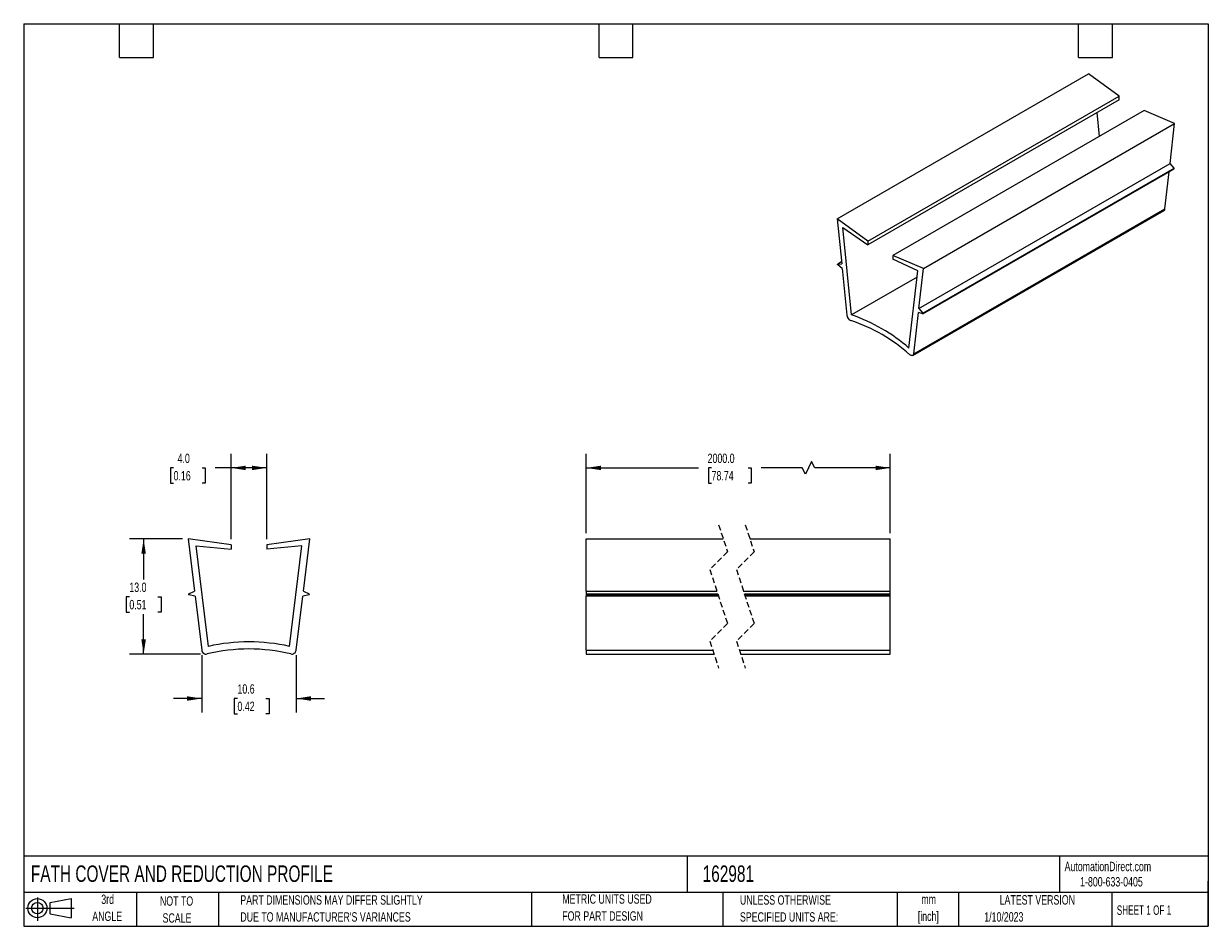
# Model space of a CAD drawing. Header units: millimetres. Extents: x 6 to 273, y 6 to 210.
import ezdxf

# ---------------------------------------------------------------- set-up
doc = ezdxf.new("R2010")
doc.units = ezdxf.units.MM
doc.linetypes.add('HIDDEN', pattern=[1.905, 1.27, -0.635])
doc.layers.add('DIMENSIONS', color=140, linetype='Continuous', lineweight=25)
doc.layers.add('TEXT', color=140, linetype='Continuous', lineweight=25)
doc.layers.add('SLD-DEFPOINTS', color=7, linetype='Continuous')
doc.styles.add('SLDTEXTSTYLE0', font='TXT', dxfattribs={"width": 0.7})
doc.styles.add('SLDTEXTSTYLE1', font='TXT', dxfattribs={"width": 0.65})
doc.dimstyles.new('SLDDIMSTYLE0', dxfattribs={"dimtxt": 2.158008, "dimasz": 3.302, "dimexe": 0, "dimexo": 0.0625, "dimgap": 0.539502, "dimtad": 0, "dimtih": 1, "dimtoh": 1, "dimlfac": 0.5, "dimrnd": 1e-09, "dimzin": 4, "dimdsep": 46, "dimtxsty": 'SLDTEXTSTYLE0', "dimsah": 1, "dimcen": 0.09, "dimadec": 0, "dimazin": 1, "dimtfac": 1, "dimtofl": 0, "dimtmove": 0, "dimatfit": 3, "dimfxl": 0, "dimfrac": 2, "dimtolj": 1, "dimtzin": 12, "dimarcsym": 0})
doc.dimstyles.new('SLDDIMSTYLE1', dxfattribs={"dimtxt": 2.158008, "dimasz": 3.302, "dimexe": 0, "dimexo": 0.0625, "dimgap": 0.539502, "dimtad": 0, "dimtih": 1, "dimtoh": 1, "dimlfac": 0.5, "dimrnd": 1e-09, "dimzin": 12, "dimdsep": 46, "dimtxsty": 'SLDTEXTSTYLE0', "dimsah": 1, "dimcen": 0.09, "dimadec": 0, "dimazin": 3, "dimtfac": 1, "dimtmove": 0, "dimatfit": 0, "dimfxl": 0, "dimfrac": 2, "dimtolj": 1, "dimtzin": 12, "dimarcsym": 0})

# ---------------------------------------------------------------- blocks, each defined once
blk = doc.blocks.new('Block11')
at = {"color": 7, "linetype": 'Continuous', "lineweight": 18}
for p, q in [((0, 2.88), (10.87, 2.88)), ((2.59, 5.31), (2.59, 0)), ((5.48, 4.17), (10.18, 5.03)), ((5.48, 1.6), (5.48, 4.17)), ((10.18, 5.03), (10.18, 0.73)), ((5.48, 1.6), (10.18, 0.73))]:
    blk.add_line(p, q, dxfattribs=at)
for radius in [2.15, 1.29]:
    blk.add_circle((2.59, 2.88), radius, dxfattribs=at)
blk = doc.blocks.new('Block12')
at = {"layer": 'SLD-DEFPOINTS'}
blk.add_blockref('Block11', (0, 0), dxfattribs=at)
blk = doc.blocks.new('SW_NOTE_0')
at = {"layer": 'TEXT', "color": 0, "char_height": 2.117, "attachment_point": 2, "style": 'SLDTEXTSTYLE0'}
for s, insert in [('mm', (2.84, 2.73)), ('[inch]', (2.76, -1.09))]:
    blk.add_mtext(s, dxfattribs=dict(at, insert=insert))
blk = doc.blocks.new('SW_NOTE_0_1')
at = {"layer": 'TEXT', "color": 0, "char_height": 2.1167, "attachment_point": 1, "style": 'SLDTEXTSTYLE0'}
for s, insert in [('UNLESS OTHERWISE', (0, 2.73)), ('SPECIFIED UNITS ARE:', (0, -1.09))]:
    blk.add_mtext(s, dxfattribs=dict(at, insert=insert))
blk = doc.blocks.new('SW_NOTE_0_2')
at = {"layer": 'TEXT', "color": 0, "char_height": 2.1167, "attachment_point": 1, "style": 'SLDTEXTSTYLE0'}
for s, insert in [('PART DIMENSIONS MAY DIFFER SLIGHTLY', (0, 2.73)), ("DUE TO MANUFACTURER'S VARIANCES", (0, -1.09))]:
    blk.add_mtext(s, dxfattribs=dict(at, insert=insert))
blk = doc.blocks.new('SW_NOTE_0_3')
at = {"layer": 'TEXT', "color": 0, "char_height": 2.117, "attachment_point": 2, "style": 'SLDTEXTSTYLE0'}
for s, insert in [('NOT TO', (5.26, 2.73)), ('SCALE', (5.35, -1.09))]:
    blk.add_mtext(s, dxfattribs=dict(at, insert=insert))
blk = doc.blocks.new('SW_NOTE_0_4')
at = {"layer": 'TEXT', "color": 0, "char_height": 2.117, "attachment_point": 2, "style": 'SLDTEXTSTYLE0'}
for s, insert in [('3rd', (2.32, 2.73)), ('ANGLE', (2.22, -1.09))]:
    blk.add_mtext(s, dxfattribs=dict(at, insert=insert))
blk = doc.blocks.new('SW_NOTE_0_5')
at = {"layer": 'TEXT', "color": 0, "char_height": 2.1167, "attachment_point": 1, "style": 'SLDTEXTSTYLE0'}
for s, insert in [('METRIC UNITS USED', (0, 2.73)), ('FOR PART DESIGN', (0, -1.09))]:
    blk.add_mtext(s, dxfattribs=dict(at, insert=insert))
blk = doc.blocks.new('_D')
at = {"layer": 'DIMENSIONS'}
for p, q in [((42.08, 93.55), (30.17, 93.55)), ((33.35, 93.55), (33.35, 84.43)), ((30.14, 80.52), (29.42, 80.52)), ((29.42, 80.52), (29.42, 77.09)), ((36.55, 80.52), (37.28, 80.52)), ((37.28, 80.52), (37.28, 77.09)), ((29.42, 77.09), (30.14, 77.09)), ((33.35, 67.63), (33.35, 76.61)), ((37.28, 77.09), (36.55, 77.09)), ((46.15, 67.63), (30.17, 67.63))]:
    blk.add_line(p, q, dxfattribs=at)
for points in [[(33.35, 93.55), (32.84, 90.24), (33.86, 90.24)], [(33.35, 67.63), (33.86, 70.93), (32.84, 70.93)]]:
    blk.add_solid(points, dxfattribs=at)
at = {"layer": 'DIMENSIONS', "char_height": 2.117, "attachment_point": 1, "style": 'SLDTEXTSTYLE0'}
for s, insert in [('13.0', (30.14, 83.73)), ('0.51', (30.14, 79.82))]:
    blk.add_mtext(s, dxfattribs=dict(at, insert=insert))
blk = doc.blocks.new('_D_1')
at = {"layer": 'DIMENSIONS'}
for p, q in [((53.06, 93.53), (53.06, 112.72)), ((61.06, 93.53), (61.06, 112.72)), ((40.1, 109.55), (39.38, 109.55)), ((39.38, 109.55), (39.38, 106.12)), ((46.51, 109.55), (47.24, 109.55)), ((47.24, 109.55), (47.24, 106.12)), ((53.06, 109.55), (49.44, 109.55)), ((61.06, 109.55), (53.06, 109.55)), ((39.38, 106.12), (40.1, 106.12)), ((47.24, 106.12), (46.51, 106.12))]:
    blk.add_line(p, q, dxfattribs=at)
for points in [[(53.06, 109.55), (56.36, 109.04), (56.36, 110.05)], [(61.06, 109.55), (57.76, 110.05), (57.76, 109.04)]]:
    blk.add_solid(points, dxfattribs=at)
at = {"layer": 'DIMENSIONS', "char_height": 2.117, "attachment_point": 1, "style": 'SLDTEXTSTYLE0'}
for s, insert in [('4.0', (41, 112.76)), ('0.16', (40.1, 108.85))]:
    blk.add_mtext(s, dxfattribs=dict(at, insert=insert))
blk = doc.blocks.new('_D_2')
at = {"layer": 'DIMENSIONS'}
for p, q in [((46.42, 67.36), (46.42, 54.45)), ((67.71, 67.36), (67.71, 54.45)), ((46.42, 57.63), (40.07, 57.63)), ((54.48, 57.63), (53.76, 57.63)), ((53.76, 57.63), (53.76, 54.2)), ((60.9, 57.63), (61.62, 57.63)), ((61.62, 57.63), (61.62, 54.2)), ((67.71, 57.63), (74.06, 57.63)), ((53.76, 54.2), (54.48, 54.2)), ((61.62, 54.2), (60.9, 54.2))]:
    blk.add_line(p, q, dxfattribs=at)
for points in [[(46.42, 57.63), (43.11, 58.14), (43.11, 57.12)], [(67.71, 57.63), (71.01, 57.12), (71.01, 58.14)]]:
    blk.add_solid(points, dxfattribs=at)
at = {"layer": 'DIMENSIONS', "char_height": 2.117, "attachment_point": 1, "style": 'SLDTEXTSTYLE0'}
for s, insert in [('10.6', (54.48, 60.84)), ('0.42', (54.48, 56.93))]:
    blk.add_mtext(s, dxfattribs=dict(at, insert=insert))
blk = doc.blocks.new('_D_3')
at = {"layer": 'DIMENSIONS'}
for p, q in [((133.02, 94.82), (133.02, 112.72)), ((201.46, 94.82), (201.46, 112.72)), ((133.02, 109.55), (158.3, 109.55)), ((161.22, 109.55), (160.5, 109.55)), ((160.5, 109.55), (160.5, 106.12)), ((169.43, 109.55), (170.16, 109.55)), ((170.16, 109.55), (170.16, 106.12)), ((181.62, 109.55), (172.36, 109.55)), ((182.33, 108.14), (181.62, 109.55)), ((183.74, 110.96), (182.33, 108.14)), ((184.45, 109.55), (183.74, 110.96)), ((201.46, 109.55), (184.45, 109.55)), ((160.5, 106.12), (161.22, 106.12)), ((170.16, 106.12), (169.43, 106.12))]:
    blk.add_line(p, q, dxfattribs=at)
for points in [[(133.02, 109.55), (136.32, 109.04), (136.32, 110.05)], [(201.46, 109.55), (198.15, 110.05), (198.15, 109.04)]]:
    blk.add_solid(points, dxfattribs=at)
at = {"layer": 'DIMENSIONS', "char_height": 2.117, "attachment_point": 1, "style": 'SLDTEXTSTYLE0'}
for s, insert in [('2000.0', (160.33, 112.76)), ('78.74', (161.22, 108.85))]:
    blk.add_mtext(s, dxfattribs=dict(at, insert=insert))

msp = doc.modelspace()

# ---------------------------------------------------------------- linework, layer by layer
for p, q in [((189.51, 165.609), (246.079, 198.266)), ((252.947, 193.252), (246.079, 198.266)), ((196.378, 160.596), (252.947, 193.252)), ((252.947, 192.436), (196.378, 159.78)), ((252.947, 192.436), (252.947, 193.252)), ((258.604, 189.987), (202.035, 157.331)), ((248.563, 184.19), (248.021, 189.593)), ((265.472, 187.07), (258.604, 189.987)), ((208.903, 154.414), (265.472, 187.07)), ((264.455, 178.094), (265.472, 187.07)), ((207.887, 145.437), (264.455, 178.094)), ((208.791, 144.371), (265.359, 177.027)), ((208.808, 144.231), (265.376, 176.887)), ((263.298, 167.88), (264.244, 176.233)), ((265.359, 177.027), (264.455, 178.094)), ((189.51, 165.609), (190.527, 155.459)), ((196.378, 160.596), (189.51, 165.609)), ((206.528, 134.862), (263.096, 167.518)), ((206.729, 135.223), (263.298, 167.88)), ((190.782, 163.636), (196.378, 159.78)), ((192.749, 143.995), (190.782, 163.636)), ((196.378, 160.596), (196.378, 159.78)), ((190.479, 155.936), (189.606, 155.431)), ((190.48, 155.931), (189.623, 155.436)), ((189.623, 155.436), (190.527, 155.459)), ((190.63, 154.427), (189.639, 155.275)), ((202.035, 157.331), (202.035, 156.514)), ((208.903, 154.414), (202.035, 157.331)), ((207.632, 153.909), (202.035, 156.514)), ((190.63, 154.427), (191.684, 143.909)), ((207.471, 152.493), (192.749, 143.995)), ((205.664, 136.539), (207.632, 153.909)), ((207.887, 145.437), (208.903, 154.414)), ((206.729, 135.223), (207.783, 144.524)), ((208.774, 144.228), (207.783, 144.524)), ((207.887, 145.437), (208.791, 144.371)), ((43.349, 93.547), (44.787, 81.835)), ((53.062, 92.263), (43.349, 93.547)), ((70.775, 93.547), (61.062, 92.263)), ((69.337, 81.835), (70.775, 93.547)), ((133.016, 81.835), (133.016, 93.547)), ((133.016, 93.547), (163.85, 93.547)), ((169.85, 93.547), (201.455, 93.547)), ((201.455, 81.835), (201.455, 93.547)), ((45.147, 92.03), (53.062, 91.263)), ((47.93, 69.366), (45.147, 92.03)), ((53.062, 92.263), (53.062, 91.263)), ((61.062, 92.263), (61.062, 91.263)), ((68.977, 92.03), (61.062, 91.263)), ((66.194, 69.366), (68.977, 92.03)), ((43.508, 81.167), (44.787, 81.835)), ((44.933, 80.644), (43.531, 80.982)), ((44.933, 80.644), (46.423, 68.508)), ((67.7, 68.508), (69.191, 80.644)), ((70.592, 80.982), (69.191, 80.644)), ((69.337, 81.835), (70.615, 81.167)), ((133.016, 81.835), (162.393, 81.835)), ((133.016, 81.835), (133.016, 81.167)), ((133.016, 81.167), (162.612, 81.167)), ((133.016, 81.167), (133.016, 80.982)), ((162.674, 80.982), (133.016, 80.982)), ((133.016, 80.982), (133.016, 80.644)), ((162.785, 80.644), (133.016, 80.644)), ((133.016, 68.508), (133.016, 80.644)), ((168.393, 81.835), (201.455, 81.835)), ((168.612, 81.167), (201.455, 81.167)), ((201.455, 80.982), (168.674, 80.982)), ((201.455, 80.644), (168.785, 80.644)), ((201.455, 81.167), (201.455, 81.835)), ((201.455, 80.982), (201.455, 81.167)), ((201.455, 80.644), (201.455, 80.982)), ((201.455, 68.508), (201.455, 80.644)), ((133.016, 68.508), (161.467, 68.508)), ((133.016, 68.508), (133.016, 67.63)), ((133.016, 67.63), (161.757, 67.63)), ((167.467, 68.508), (201.455, 68.508)), ((167.757, 67.63), (201.455, 67.63)), ((201.455, 67.63), (201.455, 68.508))]:
    msp.add_line(p, q)
at = {"color": 7, "linetype": 'HIDDEN', "lineweight": 18}
for p, q in [((162.803, 96.722), (164.803, 90.655)), ((168.803, 96.722), (170.803, 90.655)), ((164.803, 90.655), (160.803, 86.655)), ((170.803, 90.655), (166.803, 86.655)), ((160.803, 86.655), (164.803, 74.521)), ((166.803, 86.655), (170.803, 74.521)), ((164.803, 74.521), (160.803, 70.521)), ((170.803, 74.521), (166.803, 70.521)), ((160.803, 70.521), (162.803, 64.455)), ((166.803, 70.521), (168.803, 64.455))]:
    msp.add_line(p, q, dxfattribs=at)
at = {"flags": 128}
for points in [[(265.376, 176.887), (265.379, 176.889), (265.391, 176.903), (265.397, 176.923), (265.396, 176.948), (265.389, 176.975), (265.376, 177.002), (265.359, 177.027)], [(189.639, 155.275), (189.619, 155.296), (189.603, 155.321), (189.591, 155.348), (189.585, 155.375), (189.586, 155.4), (189.593, 155.419), (189.606, 155.431), (189.623, 155.436)], [(208.791, 144.371), (208.808, 144.346), (208.82, 144.319), (208.827, 144.292), (208.828, 144.267), (208.822, 144.246), (208.811, 144.232), (208.794, 144.226), (208.774, 144.228)], [(206.729, 135.223), (206.696, 135.075), (206.633, 134.956), (206.543, 134.871), (206.43, 134.824), (206.3, 134.817), (206.157, 134.851), (206.009, 134.923), (205.861, 135.03)]]:
    msp.add_lwpolyline(points, dxfattribs=at)
for centre, radius, start, end in [((262.856, 167.889), 0.442, 302.8718, 358.74985), ((193.14, 144.054), 1.463, 185.67382, 246.31088), ((180.884, 107.132), 37.446, 48.16156, 71.84382), ((179.883, 106.793), 39.364, 49.0841, 70.92128), ((43.554, 81.079), 0.1, 117.55605, 256.44395), ((70.569, 81.079), 0.1, 283.55605, 62.44395), ((57.062, 28.781), 41.6, 77.31909, 102.68091), ((47.415, 68.63), 1, 187, 283.60772), ((57.062, 28.781), 40, 76.39228, 103.60772), ((66.708, 68.63), 1, 256.39228, 353)]:
    msp.add_arc(centre, radius, start, end)
at = {"layer": 'TEXT'}
for p, q in [((6.35, 209.55), (273.05, 209.55)), ((6.35, 209.55), (6.35, 6.35)), ((27.94, 201.93), (27.94, 209.55)), ((35.56, 201.93), (35.56, 209.55)), ((135.89, 201.93), (135.89, 209.55)), ((143.51, 201.93), (143.51, 209.55)), ((243.84, 201.93), (243.84, 209.55)), ((251.46, 201.93), (251.46, 209.55)), ((273.05, 209.55), (273.05, 6.35)), ((27.94, 201.93), (35.56, 201.93)), ((135.89, 201.93), (143.51, 201.93)), ((243.84, 201.93), (251.46, 201.93)), ((273.05, 22.126), (6.35, 22.126)), ((155.759, 22.126), (155.759, 13.97)), ((239.575, 22.126), (239.575, 13.97)), ((273.05, 6.35), (273.05, 16.51)), ((273.05, 13.97), (6.35, 13.97)), ((31.75, 13.97), (31.75, 6.35)), ((50.212, 13.97), (50.212, 6.35)), ((120.646, 13.97), (120.646, 6.35)), ((163.78, 13.97), (163.78, 6.35)), ((203.024, 13.97), (203.024, 6.35)), ((216.812, 13.97), (216.812, 6.35)), ((251.349, 13.97), (251.349, 6.35)), ((6.35, 6.35), (273.05, 6.35))]:
    msp.add_line(p, q, dxfattribs=at)

# ---------------------------------------------------------------- block references
at = {"layer": 'SLD-DEFPOINTS'}
msp.add_blockref('Block12', (6.838, 7.554), dxfattribs=at)
at = {"layer": 'TEXT'}
for name, p in [('SW_NOTE_0_4', (22.932, 10.765)), ('SW_NOTE_0_2', (55.119, 10.607)), ('SW_NOTE_0_5', (127.604, 10.822)), ('SW_NOTE_0_1', (167.608, 10.606)), ('SW_NOTE_0_3', (35.51, 10.371)), ('SW_NOTE_0', (207.255, 10.756))]:
    msp.add_blockref(name, p, dxfattribs=at)

# ---------------------------------------------------------------- texts
for s, insert, char_height, attachment_point, style in [('FATH COVER AND REDUCTION PROFILE', (7.966, 20.05), 3.70417, 1, 'SLDTEXTSTYLE0'), ('162981', (159.208, 20.05), 3.7042, 1, 'SLDTEXTSTYLE0'), ('AutomationDirect.com', (240.695, 20.877), 2.11667, 1, 'SLDTEXTSTYLE0'), ('1-800-633-0405', (244.192, 17.437), 2.11667, 1, 'SLDTEXTSTYLE0'), ('LATEST VERSION', (234.552, 13.364), 2.11667, 2, 'SLDTEXTSTYLE0'), ('SHEET 1 OF 1', (252.441, 11.051), 2.11667, 1, 'SLDTEXTSTYLE1'), ('1/10/2023', (222.613, 9.532), 2.1167, 1, 'SLDTEXTSTYLE0')]:
    msp.add_mtext(s, dxfattribs=dict(at, insert=insert, char_height=char_height, attachment_point=attachment_point, style=style))

# ---------------------------------------------------------------- dimensions: what is measured, and where the dimension line sits
at = {"layer": 'DIMENSIONS'}
for base, p1, p2, dimstyle, picture, middle in [((61.062, 109.547), (53.062, 92.263), (61.062, 92.263), 'SLDDIMSTYLE0', '_D_1', (43.308, 109.547)), ((67.708, 57.63), (46.415, 68.63), (67.708, 68.63), 'SLDDIMSTYLE1', '_D_2', (57.691, 57.63))]:
    dim = msp.add_linear_dim(base=base, p1=p1, p2=p2, dimstyle=dimstyle, dxfattribs=at)
    dim.commit()
    dim.dimension.update_dxf_attribs({"geometry": picture, "text_midpoint": middle, "dimtype": 160})
dim = msp.add_linear_dim(base=(201.455, 109.547), p1=(133.016, 93.547), p2=(201.455, 93.547), text='2000.0', dimstyle='SLDDIMSTYLE0', dxfattribs=at)
dim.commit()
dim.dimension.update_dxf_attribs({"geometry": '_D_3', "text_midpoint": (165.329, 109.547), "dimtype": 160})
dim = msp.add_linear_dim(base=(33.348, 67.63), p1=(43.349, 93.547), p2=(47.415, 67.63), angle=90, dimstyle='SLDDIMSTYLE0', dxfattribs=at)
dim.commit()
dim.dimension.update_dxf_attribs({"geometry": '_D', "text_midpoint": (33.348, 80.522), "dimtype": 160})

doc.saveas('drawing.dxf')
